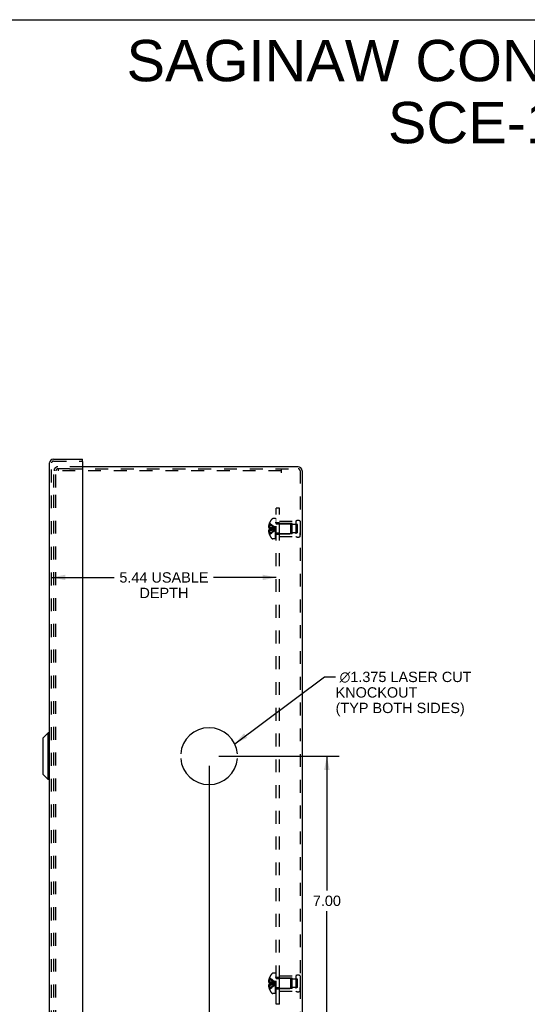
# Model space of a CAD drawing. Header units: inches. Extents: x 0 to 56.7, y 0 to 36.7.
# Tile 14 of 15: x 28.3 to 40.6, y 12.8 to 36.7. Entities that reach past the tile are written whole.
import ezdxf

# ---------------------------------------------------------------- set-up
doc = ezdxf.new("R2010")
doc.units = ezdxf.units.IN
doc.header["$LTSCALE"] = 3.116667
doc.header["$MEASUREMENT"] = 0
doc.linetypes.add('HIDDEN', pattern=[0.2, 0.1, -0.1])
doc.layers.get('0').update_dxf_attribs({"linetype": 'CONTINUOUS'})
for name, color, linetype in [('DEFAULT_2', 8, 'HIDDEN'), ('DIMENSIONS', 7, 'CONTINUOUS'), ('DOOR_ASSEMBLY', 7, 'CONTINUOUS'), ('OPEN', 7, 'CONTINUOUS'), ('SUBPANEL', 7, 'CONTINUOUS')]:
    doc.layers.add(name, color=color, linetype=linetype)
doc.styles.get("Standard").update_dxf_attribs({"font": 'arial.ttf'})
doc.dimstyles.new('DIMSTYLE_1', dxfattribs={"dimtxt": 0.25, "dimasz": 0.333333, "dimexe": 0.09, "dimexo": 0.07, "dimgap": 0.0375, "dimtad": 0, "dimtih": 1, "dimtoh": 1, "dimzin": 4, "dimdsep": 46, "dimtxsty": 'Standard', "dimblk": '_FILLED', "dimblk1": '_FILLED', "dimblk2": '_FILLED', "dimcen": 0.09, "dimadec": 3, "dimazin": 1, "dimtfac": 1, "dimtdec": 3, "dimtofl": 0, "dimtmove": 0, "dimatfit": 3, "dimldrblk": '_FILLED', "dimfxl": 0, "dimtolj": 1, "dimtzin": 4, "dimarcsym": 0})
doc.dimstyles.get("Standard").update_dxf_attribs({"dimtxt": 0.283333, "dimasz": 0.333333, "dimexe": 0.09, "dimexo": 0.07, "dimgap": 0.09, "dimtad": 0, "dimtih": 1, "dimtoh": 1, "dimdec": 3, "dimzin": 4, "dimdsep": 46, "dimtxsty": 'Standard', "dimblk": '_FILLED', "dimblk1": '_FILLED', "dimblk2": '_FILLED', "dimcen": 0.09, "dimadec": 3, "dimazin": 1, "dimtp": 0.001, "dimtm": 0.001, "dimtfac": 1, "dimtdec": 3, "dimtofl": 0, "dimtmove": 0, "dimatfit": 3, "dimldrblk": '_FILLED', "dimfxl": 0, "dimtolj": 1, "dimtzin": 4, "dimarcsym": 0})

# ---------------------------------------------------------------- blocks, each defined once
blk = doc.blocks.new('_FILLED')
at = {"color": 0, "linetype": 'ByBlock'}
blk.add_solid([(0, 0), (-1, 0.2), (-1, -0.2)], dxfattribs=at)
blk = doc.blocks.new('*D15')
at = {"layer": 'DIMENSIONS', "color": 2, "linetype": 'Continuous'}
for p, q in [((29.072, 23.172), (30.589, 23.172)), ((34.508, 23.172), (32.991, 23.172))]:
    blk.add_line(p, q, dxfattribs=at)
at = {"layer": 'DIMENSIONS', "color": 2, "linetype": 'Continuous', "xscale": 0.3333333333, "yscale": 0.3333333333, "zscale": 0.3333333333, "rotation": 180}
blk.add_blockref('_FILLED', (29.072, 23.172), dxfattribs=at)
at = {"layer": 'DIMENSIONS', "color": 2, "linetype": 'Continuous', "xscale": 0.3333333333, "yscale": 0.3333333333, "zscale": 0.3333333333}
blk.add_blockref('_FILLED', (34.508, 23.172), dxfattribs=at)
at = {"layer": 'DIMENSIONS', "color": 2, "linetype": 'Continuous', "insert": (31.79, 23.297), "char_height": 0.25, "width": 2.15149, "attachment_point": 2, "line_spacing_factor": 0.9}
blk.add_mtext('5.44 USABLE\\PDEPTH', dxfattribs=at)
blk = doc.blocks.new('*D20')
at = {"layer": 'DIMENSIONS', "color": 2, "linetype": 'Continuous'}
for p, q in [((33.114, 18.848), (36.031, 18.848)), ((35.731, 18.848), (35.731, 15.598)), ((35.731, 11.848), (35.731, 15.098)), ((35.27, 11.848), (36.031, 11.848))]:
    blk.add_line(p, q, dxfattribs=at)
at = {"layer": 'DIMENSIONS', "color": 2, "linetype": 'Continuous', "xscale": 0.3333333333, "yscale": 0.3333333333, "zscale": 0.3333333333}
for p, rotation in [((35.731, 18.848), 90), ((35.731, 11.848), 270)]:
    blk.add_blockref('_FILLED', p, dxfattribs=dict(at, rotation=rotation))
at = {"layer": 'DIMENSIONS', "color": 2, "linetype": 'Continuous', "insert": (35.731, 15.473), "char_height": 0.25, "width": 0.67937, "attachment_point": 2, "line_spacing_factor": 0.9}
blk.add_mtext('7.00', dxfattribs=at)
blk = doc.blocks.new('*D21')
at = {"layer": 'DIMENSIONS', "color": 2, "linetype": 'Continuous'}
for p, q in [((32.881, 18.615), (32.881, 11.099)), ((35.131, 11.71), (35.131, 11.099)), ((32.881, 11.399), (32.214, 11.399)), ((35.131, 11.399), (35.798, 11.399))]:
    blk.add_line(p, q, dxfattribs=at)
at = {"layer": 'DIMENSIONS', "color": 2, "linetype": 'Continuous', "xscale": 0.3333333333, "yscale": 0.3333333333, "zscale": 0.3333333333}
blk.add_blockref('_FILLED', (32.881, 11.399), dxfattribs=at)
at = {"layer": 'DIMENSIONS', "color": 2, "linetype": 'Continuous', "xscale": 0.3333333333, "yscale": 0.3333333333, "zscale": 0.3333333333, "rotation": 180}
blk.add_blockref('_FILLED', (35.131, 11.399), dxfattribs=at)
at = {"layer": 'DIMENSIONS', "color": 2, "linetype": 'Continuous', "insert": (34.006, 11.524), "char_height": 0.25, "width": 0.67937, "attachment_point": 2, "line_spacing_factor": 0.9}
blk.add_mtext('2.25', dxfattribs=at)

msp = doc.modelspace()

# ---------------------------------------------------------------- linework, layer by layer
at = {"color": 7, "linetype": 'Continuous'}
msp.add_line((0, 36.667), (56.667, 36.667), dxfattribs=at)
at = {"color": 3, "linetype": 'Continuous'}
for p, q in [((35.036, 25.848), (29.822, 25.848)), ((35.131, 25.754), (35.131, 11.943))]:
    msp.add_line(p, q, dxfattribs=at)
msp.add_arc((35.036, 25.754), 0.0948, 0, 90, dxfattribs=at)
at = {"layer": 'DEFAULT_2', "color": 8, "linetype": 'HIDDEN'}
for p, q in [((29.131, 25.348), (29.131, 25.754)), ((29.179, 25.348), (29.179, 25.754)), ((29.822, 25.848), (29.226, 25.848)), ((29.504, 25.8), (29.226, 25.8)), ((29.23, 25.8), (29.23, 25.752)), ((34.631, 25.752), (29.23, 25.752)), ((29.504, 25.8), (35.036, 25.8)), ((34.631, 25.706), (34.631, 25.8)), ((35.083, 25.754), (35.083, 11.943)), ((29.131, 12.388), (29.131, 25.308)), ((29.179, 12.388), (29.179, 25.308)), ((34.488, 24.594), (34.427, 24.594)), ((34.488, 24.102), (34.488, 24.594)), ((34.493, 24.102), (34.493, 24.591)), ((34.508, 24.591), (34.493, 24.591)), ((34.508, 24.556), (34.493, 24.556)), ((34.508, 24.549), (34.493, 24.549)), ((34.508, 24.102), (34.508, 24.591)), ((34.342, 24.398), (34.32, 24.398)), ((34.342, 24.453), (34.329, 24.453)), ((34.342, 24.366), (34.329, 24.366)), ((34.342, 24.33), (34.329, 24.33)), ((34.342, 24.488), (34.342, 24.489)), ((34.342, 24.489), (34.342, 24.489)), ((34.342, 24.488), (34.342, 24.366)), ((34.342, 24.366), (34.342, 24.366)), ((34.342, 24.366), (34.371, 24.364)), ((34.342, 24.33), (34.342, 24.209)), ((34.342, 24.33), (34.342, 24.33)), ((34.371, 24.364), (34.399, 24.361)), ((34.478, 24.345), (34.503, 24.348)), ((34.478, 24.345), (34.503, 24.348)), ((34.508, 24.527), (34.493, 24.527)), ((34.508, 24.487), (34.493, 24.487)), ((34.508, 24.472), (34.493, 24.472)), ((34.508, 24.395), (34.493, 24.395)), ((34.508, 24.394), (34.493, 24.394)), ((34.525, 24.472), (34.853, 24.472)), ((34.583, 24.16), (34.583, 24.536)), ((34.583, 24.536), (34.983, 24.536)), ((34.895, 24.473), (34.583, 24.473)), ((34.853, 24.472), (34.853, 24.224)), ((34.863, 24.462), (34.853, 24.472)), ((34.863, 24.234), (34.863, 24.462)), ((34.895, 24.223), (34.895, 24.473)), ((35.02, 24.45), (34.895, 24.45)), ((34.983, 24.536), (34.983, 24.16)), ((35.02, 24.247), (35.02, 24.45)), ((35.083, 24.536), (35.083, 24.448)), ((35.083, 24.536), (35.083, 24.16)), ((34.342, 24.299), (34.32, 24.299)), ((34.342, 24.244), (34.329, 24.244)), ((34.342, 24.209), (34.342, 24.208)), ((34.342, 24.208), (34.342, 24.208)), ((34.488, 24.102), (34.427, 24.102)), ((34.508, 24.261), (34.493, 24.261)), ((34.508, 24.254), (34.493, 24.254)), ((34.508, 24.194), (34.493, 24.194)), ((34.508, 24.172), (34.493, 24.172)), ((34.508, 24.154), (34.493, 24.154)), ((34.508, 24.118), (34.493, 24.118)), ((34.493, 24.102), (34.508, 24.102)), ((34.525, 24.224), (34.853, 24.224)), ((34.895, 24.223), (34.583, 24.223)), ((34.583, 24.16), (34.983, 24.16)), ((34.863, 24.234), (34.853, 24.224)), ((35.02, 24.247), (34.895, 24.247)), ((35.083, 24.16), (35.083, 24.248)), ((34.488, 13.594), (34.427, 13.594)), ((34.488, 13.102), (34.488, 13.594)), ((34.508, 13.591), (34.493, 13.591)), ((34.493, 13.102), (34.493, 13.591)), ((34.508, 13.102), (34.508, 13.591)), ((34.342, 13.398), (34.32, 13.398)), ((34.342, 13.453), (34.329, 13.453)), ((34.342, 13.366), (34.329, 13.366)), ((34.342, 13.489), (34.342, 13.489)), ((34.342, 13.489), (34.342, 13.488)), ((34.342, 13.488), (34.342, 13.366)), ((34.342, 13.366), (34.342, 13.366)), ((34.342, 13.366), (34.371, 13.364)), ((34.371, 13.364), (34.399, 13.361)), ((34.478, 13.345), (34.503, 13.348)), ((34.478, 13.345), (34.503, 13.348)), ((34.508, 13.556), (34.493, 13.556)), ((34.508, 13.549), (34.493, 13.549)), ((34.508, 13.527), (34.493, 13.527)), ((34.508, 13.487), (34.493, 13.487)), ((34.508, 13.472), (34.493, 13.472)), ((34.508, 13.395), (34.493, 13.395)), ((34.508, 13.394), (34.493, 13.394)), ((34.525, 13.472), (34.853, 13.472)), ((34.583, 13.536), (34.983, 13.536)), ((34.583, 13.16), (34.583, 13.536)), ((34.895, 13.473), (34.583, 13.473)), ((34.863, 13.462), (34.853, 13.472)), ((34.853, 13.472), (34.853, 13.224)), ((34.863, 13.234), (34.863, 13.462)), ((34.895, 13.223), (34.895, 13.473)), ((35.02, 13.45), (34.895, 13.45)), ((34.983, 13.536), (34.983, 13.16)), ((35.02, 13.247), (35.02, 13.45)), ((35.083, 13.536), (35.083, 13.448)), ((35.083, 13.536), (35.083, 13.16)), ((34.342, 13.299), (34.32, 13.299)), ((34.342, 13.33), (34.329, 13.33)), ((34.342, 13.244), (34.329, 13.244)), ((34.342, 13.33), (34.342, 13.33)), ((34.342, 13.33), (34.342, 13.209)), ((34.342, 13.209), (34.342, 13.208)), ((34.342, 13.208), (34.342, 13.208)), ((34.508, 13.261), (34.493, 13.261)), ((34.508, 13.254), (34.493, 13.254)), ((34.508, 13.194), (34.493, 13.194)), ((34.508, 13.172), (34.493, 13.172)), ((34.508, 13.154), (34.493, 13.154)), ((34.508, 13.118), (34.493, 13.118)), ((34.525, 13.224), (34.853, 13.224)), ((34.895, 13.223), (34.583, 13.223)), ((34.583, 13.16), (34.983, 13.16)), ((34.863, 13.234), (34.853, 13.224)), ((35.02, 13.247), (34.895, 13.247)), ((35.083, 13.16), (35.083, 13.248)), ((34.488, 13.102), (34.427, 13.102)), ((34.493, 13.102), (34.508, 13.102))]:
    msp.add_line(p, q, dxfattribs=at)
for points in [[(34.329, 24.453), (34.327, 24.446), (34.326, 24.439), (34.324, 24.432), (34.323, 24.425), (34.322, 24.418), (34.321, 24.412), (34.321, 24.405), (34.32, 24.398)], [(34.32, 24.398), (34.32, 24.395), (34.321, 24.392), (34.321, 24.389), (34.322, 24.386), (34.323, 24.383), (34.324, 24.38), (34.325, 24.377), (34.326, 24.373), (34.328, 24.37), (34.329, 24.366)], [(34.329, 24.33), (34.328, 24.327), (34.326, 24.323), (34.325, 24.32), (34.324, 24.317), (34.323, 24.314), (34.322, 24.311), (34.321, 24.308), (34.321, 24.305), (34.32, 24.302), (34.32, 24.299)], [(34.342, 24.489), (34.371, 24.469), (34.399, 24.448), (34.427, 24.425), (34.453, 24.401), (34.478, 24.375), (34.503, 24.348)], [(34.342, 24.453), (34.371, 24.438), (34.399, 24.422), (34.426, 24.406), (34.453, 24.388), (34.478, 24.369), (34.503, 24.348)], [(34.342, 24.398), (34.371, 24.391), (34.399, 24.384), (34.426, 24.376), (34.453, 24.367), (34.478, 24.358), (34.503, 24.348)], [(34.342, 24.366), (34.342, 24.363), (34.342, 24.36), (34.342, 24.357), (34.342, 24.354), (34.342, 24.351), (34.342, 24.348)], [(34.342, 24.354), (34.342, 24.357), (34.342, 24.36)], [(34.342, 24.244), (34.371, 24.258), (34.399, 24.274), (34.426, 24.291), (34.453, 24.309), (34.478, 24.328), (34.503, 24.348)], [(34.342, 24.208), (34.371, 24.228), (34.399, 24.249), (34.427, 24.272), (34.453, 24.296), (34.478, 24.321), (34.503, 24.348)], [(34.342, 24.348), (34.342, 24.345), (34.342, 24.342), (34.342, 24.339), (34.342, 24.336), (34.342, 24.333), (34.342, 24.33)], [(34.342, 24.299), (34.371, 24.306), (34.399, 24.313), (34.426, 24.321), (34.453, 24.33), (34.478, 24.339), (34.503, 24.348)], [(34.342, 24.33), (34.371, 24.333), (34.399, 24.336), (34.426, 24.338), (34.453, 24.342), (34.478, 24.345)], [(34.342, 24.336), (34.342, 24.339), (34.342, 24.342)], [(34.342, 24.33), (34.371, 24.333), (34.399, 24.336), (34.427, 24.338), (34.453, 24.342)], [(34.399, 24.361), (34.427, 24.358), (34.453, 24.355), (34.478, 24.352), (34.503, 24.348)], [(34.426, 24.358), (34.453, 24.355), (34.478, 24.352), (34.503, 24.348)], [(34.32, 24.299), (34.321, 24.292), (34.321, 24.285), (34.322, 24.278), (34.323, 24.272), (34.324, 24.265), (34.326, 24.258), (34.327, 24.251), (34.329, 24.244)], [(34.329, 13.453), (34.327, 13.446), (34.326, 13.439), (34.324, 13.432), (34.323, 13.425), (34.322, 13.418), (34.321, 13.412), (34.321, 13.405), (34.32, 13.398)], [(34.32, 13.398), (34.32, 13.395), (34.321, 13.392), (34.321, 13.389), (34.322, 13.386), (34.323, 13.383), (34.324, 13.38), (34.325, 13.377), (34.326, 13.373), (34.328, 13.37), (34.329, 13.366)], [(34.342, 13.489), (34.371, 13.469), (34.399, 13.448), (34.427, 13.425), (34.453, 13.401), (34.478, 13.375), (34.503, 13.348)], [(34.342, 13.453), (34.371, 13.438), (34.399, 13.422), (34.426, 13.406), (34.453, 13.388), (34.478, 13.369), (34.503, 13.348)], [(34.342, 13.398), (34.371, 13.391), (34.399, 13.384), (34.426, 13.376), (34.453, 13.367), (34.478, 13.358), (34.503, 13.348)], [(34.342, 13.348), (34.342, 13.351), (34.342, 13.354), (34.342, 13.357), (34.342, 13.36), (34.342, 13.363), (34.342, 13.366)], [(34.342, 13.36), (34.342, 13.357), (34.342, 13.354)], [(34.342, 13.299), (34.371, 13.306), (34.399, 13.313), (34.426, 13.321), (34.453, 13.33), (34.478, 13.339), (34.503, 13.348)], [(34.342, 13.33), (34.342, 13.333), (34.342, 13.336), (34.342, 13.339), (34.342, 13.342), (34.342, 13.345), (34.342, 13.348)], [(34.342, 13.208), (34.371, 13.228), (34.399, 13.249), (34.427, 13.272), (34.453, 13.296), (34.478, 13.321), (34.503, 13.348)], [(34.342, 13.244), (34.371, 13.258), (34.399, 13.274), (34.426, 13.291), (34.453, 13.309), (34.478, 13.328), (34.503, 13.348)], [(34.342, 13.33), (34.371, 13.333), (34.399, 13.336), (34.426, 13.338), (34.453, 13.342), (34.478, 13.345)], [(34.342, 13.33), (34.371, 13.333), (34.399, 13.336), (34.427, 13.338), (34.453, 13.342)], [(34.342, 13.342), (34.342, 13.339), (34.342, 13.336)], [(34.399, 13.361), (34.427, 13.358), (34.453, 13.355), (34.478, 13.352), (34.503, 13.348)], [(34.426, 13.358), (34.453, 13.355), (34.478, 13.352), (34.503, 13.348)], [(34.329, 13.33), (34.328, 13.327), (34.326, 13.323), (34.325, 13.32), (34.324, 13.317), (34.323, 13.314), (34.322, 13.311), (34.321, 13.308), (34.321, 13.305), (34.32, 13.302), (34.32, 13.299)], [(34.32, 13.299), (34.321, 13.292), (34.321, 13.285), (34.322, 13.278), (34.323, 13.272), (34.324, 13.265), (34.326, 13.258), (34.327, 13.251), (34.329, 13.244)]]:
    msp.add_lwpolyline(points, dxfattribs=at)
for centre, radius, start, end in [((29.226, 25.754), 0.0948, 90, 180), ((29.226, 25.754), 0.0468, 90, 180), ((35.036, 25.754), 0.0468, 0, 90), ((34.67, 24.348), 0.357, 139.0666, 156.8097), ((34.427, 24.559), 0.035, 90, 139.0666), ((35.033, 24.45), 0.1, 60.0508, 119.9492), ((34.67, 24.348), 0.357, 156.9983, 162.9593), ((34.525, 24.51), 0.0372, 180, 210.0497), ((34.525, 24.51), 0.0372, 242.4601, 270), ((34.67, 24.348), 0.357, 197.0407, 203.0017), ((34.67, 24.348), 0.357, 203.1903, 220.9334), ((34.427, 24.137), 0.035, 220.9334, 270), ((34.525, 24.187), 0.0372, 149.9503, 180), ((34.525, 24.187), 0.0372, 90, 117.5399), ((35.033, 24.247), 0.1, 240.0508, 299.9492), ((34.67, 13.348), 0.357, 139.0666, 156.8097), ((34.427, 13.559), 0.035, 90, 139.0666), ((34.67, 13.348), 0.357, 156.9983, 162.9593), ((34.525, 13.51), 0.0372, 180, 210.0497), ((34.525, 13.51), 0.0372, 242.4601, 270), ((35.033, 13.45), 0.1, 60.0508, 119.9492), ((34.67, 13.348), 0.357, 197.0407, 203.0017), ((34.67, 13.348), 0.357, 203.1903, 220.9334), ((34.427, 13.137), 0.035, 220.9334, 270), ((34.525, 13.187), 0.0372, 149.9503, 180), ((34.525, 13.187), 0.0372, 90, 117.5399), ((35.033, 13.247), 0.1, 240.0508, 299.9492)]:
    msp.add_arc(centre, radius, start, end, dxfattribs=at)
at = {"layer": 'DOOR_ASSEMBLY', "color": 3, "linetype": 'Continuous'}
for p, q in [((29.119, 26.036), (29.822, 26.036)), ((29.822, 25.973), (29.822, 11.724)), ((29.024, 11.756), (29.024, 25.941))]:
    msp.add_line(p, q, dxfattribs=at)
at = {"layer": 'DOOR_ASSEMBLY', "color": 8, "linetype": 'HIDDEN'}
for p, q in [((29.119, 25.988), (29.807, 25.988)), ((29.072, 11.756), (29.072, 25.941))]:
    msp.add_line(p, q, dxfattribs=at)
at = {"layer": 'DOOR_ASSEMBLY', "color": 7, "linetype": 'Continuous'}
for p, q in [((29.822, 25.988), (29.807, 25.988)), ((29.822, 25.988), (29.822, 26.036)), ((28.868, 19.293), (28.986, 19.411)), ((28.986, 18.286), (28.986, 19.411)), ((29.024, 19.411), (28.986, 19.411)), ((28.868, 18.404), (28.868, 19.293)), ((28.868, 18.404), (28.986, 18.286)), ((29.024, 18.286), (28.986, 18.286))]:
    msp.add_line(p, q, dxfattribs=at)
at = {"layer": 'DOOR_ASSEMBLY', "color": 3, "linetype": 'Continuous'}
for centre, radius, start, end in [((29.119, 25.941), 0.0948, 90, 180), ((29.807, 25.973), 0.015, 0, 90)]:
    msp.add_arc(centre, radius, start, end, dxfattribs=at)
at = {"layer": 'DOOR_ASSEMBLY', "color": 8, "linetype": 'HIDDEN'}
msp.add_arc((29.119, 25.941), 0.0468, 90, 180, dxfattribs=at)
at = {"layer": 'OPEN', "color": 40, "linetype": 'Continuous'}
for start, end in [(4.5886, 175.4114), (184.5886, 355.4114)]:
    msp.add_arc((32.881, 18.848), 0.688, start, end, dxfattribs=at)
at = {"layer": 'SUBPANEL', "color": 8, "linetype": 'HIDDEN'}
for p, q in [((34.508, 12.848), (34.508, 24.848)), ((34.583, 24.848), (34.508, 24.848)), ((34.583, 12.848), (34.583, 24.848)), ((34.583, 24.489), (34.508, 24.489)), ((34.583, 24.457), (34.508, 24.457)), ((34.583, 24.239), (34.508, 24.239)), ((34.583, 24.208), (34.508, 24.208)), ((34.583, 13.489), (34.508, 13.489)), ((34.583, 13.457), (34.508, 13.457)), ((34.583, 13.239), (34.508, 13.239)), ((34.583, 13.208), (34.508, 13.208)), ((34.583, 12.848), (34.508, 12.848))]:
    msp.add_line(p, q, dxfattribs=at)

# ---------------------------------------------------------------- texts
at = {"layer": 'DIMENSIONS', "color": 2, "linetype": 'Continuous', "line_spacing_factor": 0.9}
for s, insert, char_height, width, attachment_point in [('SAGINAW CONTROL & ENGINEERING\\PSCE-14N1206NKLP', (43.536, 36.177), 1, 25.25651, 2), (' \\fgdt;{\\fgdt;n}\\fArial;1.375 LASER CUT\\PKNOCKOUT\\P(TYP BOTH SIDES)', (35.942, 20.89), 0.25, 3.35657, 1)]:
    msp.add_mtext(s, dxfattribs=dict(at, insert=insert, char_height=char_height, width=width, attachment_point=attachment_point))

# ---------------------------------------------------------------- dimensions: what is measured, and where the dimension line sits
at = {"layer": 'DIMENSIONS', "color": 2, "linetype": 'Continuous'}
dim = msp.add_linear_dim(base=(29.072, 23.172), p1=(34.508, 24.598), p2=(29.072, 25.988), angle=180, text='<> USABLE\\PDEPTH', dimstyle='DIMSTYLE_1', dxfattribs=at)
dim.commit()
dim.dimension.update_dxf_attribs({"geometry": '*D15', "text_midpoint": (31.79, 22.984), "dimtype": 160})
for base, p1, p2, angle, picture, middle in [((35.731, 18.848), (35.2, 11.848), (33.044, 18.848), 90, '*D20', (35.732, 15.347)), ((32.881, 11.399), (35.131, 11.78), (32.881, 18.685), 180, '*D21', (34.004, 11.398))]:
    dim = msp.add_linear_dim(base=base, p1=p1, p2=p2, angle=angle, dimstyle='DIMSTYLE_1', dxfattribs=at)
    dim.commit()
    dim.dimension.update_dxf_attribs({"geometry": picture, "text_midpoint": middle, "dimtype": 160})

# ---------------------------------------------------------------- leaders
at = {"layer": 'DIMENSIONS', "color": 2, "linetype": 'Continuous', "annotation_type": 0, "has_hookline": 1, "hookline_direction": 1, "text_width": 3.215}
msp.add_leader([(33.501, 19.146), (35.677, 20.765), (35.942, 20.765)], dimstyle='Standard', override={"dimtad": 0}, dxfattribs=at)

doc.saveas('drawing.dxf')
